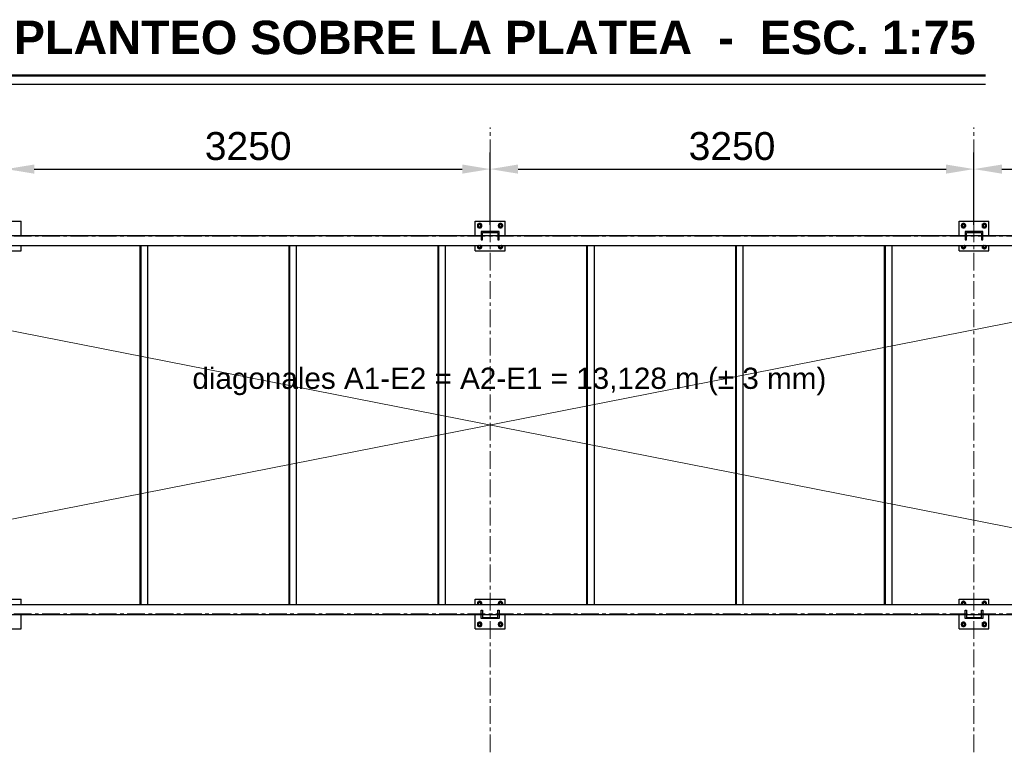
# Model space of a CAD drawing. Header units: millimetres. Extents: x 0 to 420, y 0 to 297.
# Tile 3 of 6: x 81 to 169, y 138 to 204. Entities that reach past the tile are written whole.
import ezdxf
from ezdxf.enums import TextEntityAlignment as Align

# ---------------------------------------------------------------- set-up
doc = ezdxf.new("R2010")
doc.units = ezdxf.units.MM
doc.header["$LTSCALE"] = 0.5
doc.linetypes.add('CENTER', pattern=[5.08, 3.175, -0.635, 0.635, -0.635])
for name, color, linetype, lineweight in [('AUXILIAR', 9, 'CONTINUOUS', 13), ('CONTORNO', 7, 'CONTINUOUS', 50), ('COTAS', 7, 'CONTINUOUS', 25), ('EJES', 1, 'CENTER', 18), ('FINO', 7, 'CONTINUOUS', 25), ('TEXTO', 7, 'CONTINUOUS', 25)]:
    doc.layers.add(name, color=color, linetype=linetype, lineweight=lineweight)
doc.styles.add('NEGRITA', font='arialbd.ttf')
doc.styles.get("Standard").update_dxf_attribs({"font": 'arial.ttf'})
doc.dimstyles.new('IRAM', dxfattribs={"dimtxt": 2.5, "dimasz": 2.5, "dimexe": 1.5, "dimexo": 1, "dimgap": 0.8, "dimtad": 1, "dimdec": 1, "dimtxsty": 'Standard', "dimcen": 2.5, "dimazin": 3, "dimtfac": 1, "dimtmove": 0, "dimatfit": 3})

msp = doc.modelspace()

# ---------------------------------------------------------------- linework, layer by layer
at = {"layer": 'AUXILIAR', "true_color": 0xc81e1e}
for p, q in [((36.8, 150.4), (208.5333, 184.2667)), ((36.8, 184.2667), (208.5333, 150.4))]:
    msp.add_line(p, q, dxfattribs=at)
at = {"layer": 'CONTORNO'}
msp.add_line((36, 198.6667), (167.04, 198.6667), dxfattribs=at)
at = {"layer": 'EJES'}
for p, q in [((122.6667, 138), (122.6667, 194)), ((166, 138), (166, 194)), ((26.6667, 184.2667), (218.6667, 184.2667)), ((26.6667, 150.4), (218.6667, 150.4))]:
    msp.add_line(p, q, dxfattribs=at)
at = {"layer": 'FINO'}
for p, q in [((36, 197.8667), (167.04, 197.8667)), ((78, 185.6), (80.6667, 185.6)), ((80.6667, 184.3067), (80.6667, 185.6)), ((121.3333, 184.3067), (121.3333, 185.6)), ((121.3333, 185.6), (124, 185.6)), ((121.5733, 185.04), (121.5733, 185.36)), ((121.5733, 185.36), (121.8933, 185.36)), ((121.8933, 185.04), (121.8933, 185.36)), ((123.44, 185.04), (123.44, 185.36)), ((123.44, 185.36), (123.76, 185.36)), ((123.76, 185.04), (123.76, 185.36)), ((124, 184.3067), (124, 185.6)), ((164.6667, 184.3067), (164.6667, 185.6)), ((164.6667, 185.6), (167.3333, 185.6)), ((164.9067, 185.04), (164.9067, 185.36)), ((164.9067, 185.36), (165.2267, 185.36)), ((165.2267, 185.04), (165.2267, 185.36)), ((166.7733, 185.04), (166.7733, 185.36)), ((166.7733, 185.36), (167.0933, 185.36)), ((167.0933, 185.04), (167.0933, 185.36)), ((167.3333, 184.3067), (167.3333, 185.6)), ((36, 184.3067), (209.3333, 184.3067)), ((121.5733, 185.04), (121.8933, 185.04)), ((121.8667, 184.6667), (121.8667, 183.9333)), ((123.4667, 184.6667), (121.8667, 184.6667)), ((121.9867, 183.9333), (121.9867, 184.5733)), ((121.9867, 184.5733), (123.3467, 184.5733)), ((123.3467, 184.5733), (123.3467, 183.9333)), ((123.44, 185.04), (123.76, 185.04)), ((123.4667, 183.9333), (123.4667, 184.6667)), ((164.9067, 185.04), (165.2267, 185.04)), ((165.2, 184.6667), (165.2, 183.9333)), ((166.8, 184.6667), (165.2, 184.6667)), ((165.32, 183.9333), (165.32, 184.5733)), ((165.32, 184.5733), (166.68, 184.5733)), ((166.68, 184.5733), (166.68, 183.9333)), ((166.7733, 185.04), (167.0933, 185.04)), ((166.8, 183.9333), (166.8, 184.6667)), ((36, 183.4267), (209.3333, 183.4267)), ((80.6667, 182.9333), (80.6667, 183.4267)), ((91.3333, 151.24), (91.3333, 183.4267)), ((91.4, 151.24), (91.4, 183.4267)), ((92, 151.24), (92, 183.4267)), ((104.6667, 151.24), (104.6667, 183.4267)), ((104.7333, 151.24), (104.7333, 183.4267)), ((105.3333, 151.24), (105.3333, 183.4267)), ((118, 151.24), (118, 183.4267)), ((118.0667, 151.24), (118.0667, 183.4267)), ((118.6667, 151.24), (118.6667, 183.4267)), ((121.3333, 182.9333), (121.3333, 183.4267)), ((121.5733, 183.1733), (121.5733, 183.4267)), ((121.8667, 183.9333), (121.9867, 183.9333)), ((121.8933, 183.1733), (121.8933, 183.4267)), ((123.3467, 183.9333), (123.4667, 183.9333)), ((123.44, 183.1733), (123.44, 183.4267)), ((123.76, 183.1733), (123.76, 183.4267)), ((124, 182.9333), (124, 183.4267)), ((131.3333, 151.24), (131.3333, 183.4267)), ((131.4, 151.24), (131.4, 183.4267)), ((132, 151.24), (132, 183.4267)), ((144.6667, 151.24), (144.6667, 183.4267)), ((144.7333, 151.24), (144.7333, 183.4267)), ((145.3333, 151.24), (145.3333, 183.4267)), ((158, 151.24), (158, 183.4267)), ((158.0667, 151.24), (158.0667, 183.4267)), ((158.6667, 151.24), (158.6667, 183.4267)), ((164.6667, 182.9333), (164.6667, 183.4267)), ((164.9067, 183.1733), (164.9067, 183.4267)), ((165.2, 183.9333), (165.32, 183.9333)), ((165.2267, 183.1733), (165.2267, 183.4267)), ((166.68, 183.9333), (166.8, 183.9333)), ((166.7733, 183.1733), (166.7733, 183.4267)), ((167.0933, 183.1733), (167.0933, 183.4267)), ((167.3333, 182.9333), (167.3333, 183.4267)), ((78.6667, 182.9333), (80.6667, 182.9333)), ((121.3333, 182.9333), (124, 182.9333)), ((121.5733, 183.1733), (121.8933, 183.1733)), ((123.44, 183.1733), (123.76, 183.1733)), ((164.6667, 182.9333), (167.3333, 182.9333)), ((164.9067, 183.1733), (165.2267, 183.1733)), ((166.7733, 183.1733), (167.0933, 183.1733)), ((78.6667, 151.7333), (80.6667, 151.7333)), ((80.6667, 151.24), (80.6667, 151.7333)), ((121.3333, 151.24), (121.3333, 151.7333)), ((121.3333, 151.7333), (124, 151.7333)), ((124, 151.24), (124, 151.7333)), ((164.6667, 151.24), (164.6667, 151.7333)), ((164.6667, 151.7333), (167.3333, 151.7333)), ((167.3333, 151.24), (167.3333, 151.7333)), ((36, 151.24), (209.3333, 151.24)), ((121.5733, 151.24), (121.5733, 151.4933)), ((121.5733, 151.4933), (121.8933, 151.4933)), ((121.8933, 151.24), (121.8933, 151.4933)), ((123.44, 151.24), (123.44, 151.4933)), ((123.44, 151.4933), (123.76, 151.4933)), ((123.76, 151.24), (123.76, 151.4933)), ((164.9067, 151.24), (164.9067, 151.4933)), ((164.9067, 151.4933), (165.2267, 151.4933)), ((165.2267, 151.24), (165.2267, 151.4933)), ((166.7733, 151.24), (166.7733, 151.4933)), ((166.7733, 151.4933), (167.0933, 151.4933)), ((167.0933, 151.24), (167.0933, 151.4933)), ((36, 150.36), (209.3333, 150.36)), ((80.6667, 149.0667), (80.6667, 150.36)), ((121.3333, 149.0667), (121.3333, 150.36)), ((121.8667, 150), (121.8667, 150.7333)), ((121.8667, 150.7333), (121.9867, 150.7333)), ((123.4667, 150), (121.8667, 150)), ((121.9867, 150.7333), (121.9867, 150.0933)), ((121.9867, 150.0933), (123.3467, 150.0933)), ((123.3467, 150.0933), (123.3467, 150.7333)), ((123.3467, 150.7333), (123.4667, 150.7333)), ((123.4667, 150.7333), (123.4667, 150)), ((124, 149.0667), (124, 150.36)), ((164.6667, 149.0667), (164.6667, 150.36)), ((165.2, 150), (165.2, 150.7333)), ((165.2, 150.7333), (165.32, 150.7333)), ((166.8, 150), (165.2, 150)), ((165.32, 150.7333), (165.32, 150.0933)), ((165.32, 150.0933), (166.68, 150.0933)), ((166.68, 150.0933), (166.68, 150.7333)), ((166.68, 150.7333), (166.8, 150.7333)), ((166.8, 150.7333), (166.8, 150)), ((167.3333, 149.0667), (167.3333, 150.36)), ((78, 149.0667), (80.6667, 149.0667)), ((121.3333, 149.0667), (124, 149.0667)), ((121.5733, 149.3067), (121.5733, 149.6267)), ((121.5733, 149.6267), (121.8933, 149.6267)), ((121.5733, 149.3067), (121.8933, 149.3067)), ((121.8933, 149.3067), (121.8933, 149.6267)), ((123.44, 149.3067), (123.44, 149.6267)), ((123.44, 149.6267), (123.76, 149.6267)), ((123.44, 149.3067), (123.76, 149.3067)), ((123.76, 149.3067), (123.76, 149.6267)), ((164.6667, 149.0667), (167.3333, 149.0667)), ((164.9067, 149.3067), (164.9067, 149.6267)), ((164.9067, 149.6267), (165.2267, 149.6267)), ((164.9067, 149.3067), (165.2267, 149.3067)), ((165.2267, 149.3067), (165.2267, 149.6267)), ((166.7733, 149.3067), (166.7733, 149.6267)), ((166.7733, 149.6267), (167.0933, 149.6267)), ((166.7733, 149.3067), (167.0933, 149.3067)), ((167.0933, 149.3067), (167.0933, 149.6267))]:
    msp.add_line(p, q, dxfattribs=at)
for points in [[(121.5733, 185.32), (121.5573, 185.296), (121.5453, 185.2693), (121.5373, 185.2427), (121.5333, 185.2147), (121.5333, 185.1853), (121.5373, 185.1573), (121.5453, 185.1307), (121.5573, 185.104), (121.5733, 185.08)], [(121.8533, 185.36), (121.8293, 185.376), (121.8027, 185.388), (121.776, 185.396), (121.748, 185.4), (121.7187, 185.4), (121.6907, 185.396), (121.664, 185.388), (121.6373, 185.376), (121.6133, 185.36)], [(121.84, 185.2), (121.8387, 185.2147), (121.836, 185.2293), (121.8307, 185.244), (121.824, 185.256), (121.8147, 185.268), (121.8053, 185.2787), (121.7933, 185.288), (121.78, 185.296), (121.7667, 185.3013), (121.752, 185.3053), (121.7373, 185.3067), (121.7227, 185.3067), (121.708, 185.304), (121.6933, 185.2987), (121.68, 185.292), (121.668, 185.284), (121.656, 185.2747), (121.6467, 185.2627), (121.6387, 185.2507), (121.6333, 185.236), (121.6293, 185.2227), (121.6267, 185.208), (121.6267, 185.192), (121.6293, 185.1773), (121.6333, 185.164), (121.6387, 185.1493), (121.6467, 185.1373), (121.656, 185.1253), (121.668, 185.116), (121.68, 185.108), (121.6933, 185.1013), (121.708, 185.096), (121.7227, 185.0933), (121.7373, 185.0933), (121.752, 185.0947), (121.7667, 185.0987), (121.78, 185.104), (121.7933, 185.112), (121.8053, 185.1213), (121.8147, 185.132), (121.824, 185.144), (121.8307, 185.156), (121.836, 185.1707), (121.8387, 185.1853), (121.84, 185.2)], [(121.9333, 185.2), (121.932, 185.2213), (121.9293, 185.2427), (121.9227, 185.2627), (121.9147, 185.2827), (121.9053, 185.3027), (121.8933, 185.32)], [(121.8933, 185.08), (121.9053, 185.0973), (121.9147, 185.1173), (121.9227, 185.1373), (121.9293, 185.1573), (121.932, 185.1787), (121.9333, 185.2)], [(123.44, 185.32), (123.424, 185.296), (123.412, 185.2693), (123.404, 185.2427), (123.4, 185.2147), (123.4, 185.1853), (123.404, 185.1573), (123.412, 185.1307), (123.424, 185.104), (123.44, 185.08)], [(123.72, 185.36), (123.696, 185.376), (123.6693, 185.388), (123.6427, 185.396), (123.6147, 185.4), (123.5853, 185.4), (123.5573, 185.396), (123.5307, 185.388), (123.504, 185.376), (123.48, 185.36)], [(123.7067, 185.2), (123.7053, 185.2147), (123.7027, 185.2293), (123.6973, 185.244), (123.6907, 185.256), (123.6813, 185.268), (123.672, 185.2787), (123.66, 185.288), (123.6467, 185.296), (123.6333, 185.3013), (123.6187, 185.3053), (123.604, 185.3067), (123.5893, 185.3067), (123.5747, 185.304), (123.56, 185.2987), (123.5467, 185.292), (123.5347, 185.284), (123.5227, 185.2747), (123.5133, 185.2627), (123.5053, 185.2507), (123.5, 185.236), (123.496, 185.2227), (123.4933, 185.208), (123.4933, 185.192), (123.496, 185.1773), (123.5, 185.164), (123.5053, 185.1493), (123.5133, 185.1373), (123.5227, 185.1253), (123.5347, 185.116), (123.5467, 185.108), (123.56, 185.1013), (123.5747, 185.096), (123.5893, 185.0933), (123.604, 185.0933), (123.6187, 185.0947), (123.6333, 185.0987), (123.6467, 185.104), (123.66, 185.112), (123.672, 185.1213), (123.6813, 185.132), (123.6907, 185.144), (123.6973, 185.156), (123.7027, 185.1707), (123.7053, 185.1853), (123.7067, 185.2)], [(123.8, 185.2), (123.7987, 185.2213), (123.796, 185.2427), (123.7893, 185.2627), (123.7813, 185.2827), (123.772, 185.3027), (123.76, 185.32)], [(123.76, 185.08), (123.772, 185.0973), (123.7813, 185.1173), (123.7893, 185.1373), (123.796, 185.1573), (123.7987, 185.1787), (123.8, 185.2)], [(164.9067, 185.32), (164.8907, 185.296), (164.8787, 185.2693), (164.8707, 185.2427), (164.8667, 185.2147), (164.8667, 185.1853), (164.8707, 185.1573), (164.8787, 185.1307), (164.8907, 185.104), (164.9067, 185.08)], [(165.1867, 185.36), (165.1627, 185.376), (165.136, 185.388), (165.1093, 185.396), (165.0813, 185.4), (165.052, 185.4), (165.024, 185.396), (164.9973, 185.388), (164.9707, 185.376), (164.9467, 185.36)], [(165.1733, 185.2), (165.172, 185.2147), (165.1693, 185.2293), (165.164, 185.244), (165.1573, 185.256), (165.148, 185.268), (165.1387, 185.2787), (165.1267, 185.288), (165.1133, 185.296), (165.1, 185.3013), (165.0853, 185.3053), (165.0707, 185.3067), (165.056, 185.3067), (165.0413, 185.304), (165.0267, 185.2987), (165.0133, 185.292), (165.0013, 185.284), (164.9893, 185.2747), (164.98, 185.2627), (164.972, 185.2507), (164.9667, 185.236), (164.9627, 185.2227), (164.96, 185.208), (164.96, 185.192), (164.9627, 185.1773), (164.9667, 185.164), (164.972, 185.1493), (164.98, 185.1373), (164.9893, 185.1253), (165.0013, 185.116), (165.0133, 185.108), (165.0267, 185.1013), (165.0413, 185.096), (165.056, 185.0933), (165.0707, 185.0933), (165.0853, 185.0947), (165.1, 185.0987), (165.1133, 185.104), (165.1267, 185.112), (165.1387, 185.1213), (165.148, 185.132), (165.1573, 185.144), (165.164, 185.156), (165.1693, 185.1707), (165.172, 185.1853), (165.1733, 185.2)], [(165.2667, 185.2), (165.2653, 185.2213), (165.2627, 185.2427), (165.256, 185.2627), (165.248, 185.2827), (165.2387, 185.3027), (165.2267, 185.32)], [(165.2267, 185.08), (165.2387, 185.0973), (165.248, 185.1173), (165.256, 185.1373), (165.2627, 185.1573), (165.2653, 185.1787), (165.2667, 185.2)], [(166.7733, 185.32), (166.7573, 185.296), (166.7453, 185.2693), (166.7373, 185.2427), (166.7333, 185.2147), (166.7333, 185.1853), (166.7373, 185.1573), (166.7453, 185.1307), (166.7573, 185.104), (166.7733, 185.08)], [(167.0533, 185.36), (167.0293, 185.376), (167.0027, 185.388), (166.976, 185.396), (166.948, 185.4), (166.9187, 185.4), (166.8907, 185.396), (166.864, 185.388), (166.8373, 185.376), (166.8133, 185.36)], [(167.04, 185.2), (167.0387, 185.2147), (167.036, 185.2293), (167.0307, 185.244), (167.024, 185.256), (167.0147, 185.268), (167.0053, 185.2787), (166.9933, 185.288), (166.98, 185.296), (166.9667, 185.3013), (166.952, 185.3053), (166.9373, 185.3067), (166.9227, 185.3067), (166.908, 185.304), (166.8933, 185.2987), (166.88, 185.292), (166.868, 185.284), (166.856, 185.2747), (166.8467, 185.2627), (166.8387, 185.2507), (166.8333, 185.236), (166.8293, 185.2227), (166.8267, 185.208), (166.8267, 185.192), (166.8293, 185.1773), (166.8333, 185.164), (166.8387, 185.1493), (166.8467, 185.1373), (166.856, 185.1253), (166.868, 185.116), (166.88, 185.108), (166.8933, 185.1013), (166.908, 185.096), (166.9227, 185.0933), (166.9373, 185.0933), (166.952, 185.0947), (166.9667, 185.0987), (166.98, 185.104), (166.9933, 185.112), (167.0053, 185.1213), (167.0147, 185.132), (167.024, 185.144), (167.0307, 185.156), (167.036, 185.1707), (167.0387, 185.1853), (167.04, 185.2)], [(167.1333, 185.2), (167.132, 185.2213), (167.1293, 185.2427), (167.1227, 185.2627), (167.1147, 185.2827), (167.1053, 185.3027), (167.0933, 185.32)], [(167.0933, 185.08), (167.1053, 185.0973), (167.1147, 185.1173), (167.1227, 185.1373), (167.1293, 185.1573), (167.132, 185.1787), (167.1333, 185.2)], [(121.6133, 185.04), (121.6373, 185.024), (121.664, 185.012), (121.6907, 185.004), (121.7187, 185), (121.748, 185), (121.776, 185.004), (121.8027, 185.012), (121.8293, 185.024), (121.8533, 185.04)], [(123.48, 185.04), (123.504, 185.024), (123.5307, 185.012), (123.5573, 185.004), (123.5853, 185), (123.6147, 185), (123.6427, 185.004), (123.6693, 185.012), (123.696, 185.024), (123.72, 185.04)], [(164.9467, 185.04), (164.9707, 185.024), (164.9973, 185.012), (165.024, 185.004), (165.052, 185), (165.0813, 185), (165.1093, 185.004), (165.136, 185.012), (165.1627, 185.024), (165.1867, 185.04)], [(166.8133, 185.04), (166.8373, 185.024), (166.864, 185.012), (166.8907, 185.004), (166.9187, 185), (166.948, 185), (166.976, 185.004), (167.0027, 185.012), (167.0293, 185.024), (167.0533, 185.04)], [(121.556, 183.4267), (121.5453, 183.4013), (121.5373, 183.3733), (121.5333, 183.3453), (121.5333, 183.3173), (121.5387, 183.2893), (121.5467, 183.2627), (121.5587, 183.2373), (121.5733, 183.2133)], [(121.6813, 183.4267), (121.6693, 183.4187), (121.6573, 183.4093), (121.648, 183.3973), (121.64, 183.3853), (121.6333, 183.372), (121.6293, 183.3573), (121.6267, 183.3427), (121.6267, 183.3267), (121.6293, 183.312), (121.632, 183.2987), (121.6387, 183.284), (121.6467, 183.272), (121.656, 183.26), (121.6667, 183.2493), (121.6787, 183.2413), (121.692, 183.2347), (121.7067, 183.2307), (121.7213, 183.228), (121.736, 183.2267), (121.7507, 183.228), (121.7653, 183.232), (121.78, 183.2373), (121.792, 183.244), (121.804, 183.2533), (121.8147, 183.264), (121.824, 183.276), (121.8307, 183.2893), (121.836, 183.304), (121.8387, 183.3187), (121.84, 183.3333)], [(121.84, 183.3333), (121.8387, 183.3493), (121.8347, 183.3653), (121.8293, 183.38), (121.8213, 183.3947), (121.8107, 183.4067), (121.7987, 183.4173), (121.7853, 183.4267)], [(121.9333, 183.3333), (121.9333, 183.3493), (121.9307, 183.3653), (121.928, 183.3813), (121.9227, 183.3973), (121.9173, 183.412), (121.9107, 183.4267)], [(123.4227, 183.4267), (123.412, 183.4013), (123.404, 183.3733), (123.4, 183.3453), (123.4, 183.3173), (123.4053, 183.2893), (123.4133, 183.2627), (123.4253, 183.2373), (123.44, 183.2133)], [(123.548, 183.4267), (123.536, 183.4187), (123.524, 183.4093), (123.5147, 183.3973), (123.5067, 183.3853), (123.5, 183.372), (123.496, 183.3573), (123.4933, 183.3427), (123.4933, 183.3267), (123.496, 183.312), (123.4987, 183.2987), (123.5053, 183.284), (123.5133, 183.272), (123.5227, 183.26), (123.5333, 183.2493), (123.5453, 183.2413), (123.5587, 183.2347), (123.5733, 183.2307), (123.588, 183.228), (123.6027, 183.2267), (123.6173, 183.228), (123.632, 183.232), (123.6467, 183.2373), (123.6587, 183.244), (123.6707, 183.2533), (123.6813, 183.264), (123.6907, 183.276), (123.6973, 183.2893), (123.7027, 183.304), (123.7053, 183.3187), (123.7067, 183.3333)], [(123.7067, 183.3333), (123.7053, 183.3493), (123.7013, 183.3653), (123.696, 183.38), (123.688, 183.3947), (123.6773, 183.4067), (123.6653, 183.4173), (123.652, 183.4267)], [(123.8, 183.3333), (123.8, 183.3493), (123.7973, 183.3653), (123.7947, 183.3813), (123.7893, 183.3973), (123.784, 183.412), (123.7773, 183.4267)], [(164.8893, 183.4267), (164.8787, 183.4013), (164.8707, 183.3733), (164.8667, 183.3453), (164.8667, 183.3173), (164.872, 183.2893), (164.88, 183.2627), (164.892, 183.2373), (164.9067, 183.2133)], [(165.0147, 183.4267), (165.0027, 183.4187), (164.9907, 183.4093), (164.9813, 183.3973), (164.9733, 183.3853), (164.9667, 183.372), (164.9627, 183.3573), (164.96, 183.3427), (164.96, 183.3267), (164.9627, 183.312), (164.9653, 183.2987), (164.972, 183.284), (164.98, 183.272), (164.9893, 183.26), (165, 183.2493), (165.012, 183.2413), (165.0253, 183.2347), (165.04, 183.2307), (165.0547, 183.228), (165.0693, 183.2267), (165.084, 183.228), (165.0987, 183.232), (165.1133, 183.2373), (165.1253, 183.244), (165.1373, 183.2533), (165.148, 183.264), (165.1573, 183.276), (165.164, 183.2893), (165.1693, 183.304), (165.172, 183.3187), (165.1733, 183.3333)], [(165.1733, 183.3333), (165.172, 183.3493), (165.168, 183.3653), (165.1627, 183.38), (165.1547, 183.3947), (165.144, 183.4067), (165.132, 183.4173), (165.1187, 183.4267)], [(165.2667, 183.3333), (165.2667, 183.3493), (165.264, 183.3653), (165.2613, 183.3813), (165.256, 183.3973), (165.2507, 183.412), (165.244, 183.4267)], [(166.756, 183.4267), (166.7453, 183.4013), (166.7373, 183.3733), (166.7333, 183.3453), (166.7333, 183.3173), (166.7387, 183.2893), (166.7467, 183.2627), (166.7587, 183.2373), (166.7733, 183.2133)], [(166.8813, 183.4267), (166.8693, 183.4187), (166.8573, 183.4093), (166.848, 183.3973), (166.84, 183.3853), (166.8333, 183.372), (166.8293, 183.3573), (166.8267, 183.3427), (166.8267, 183.3267), (166.8293, 183.312), (166.832, 183.2987), (166.8387, 183.284), (166.8467, 183.272), (166.856, 183.26), (166.8667, 183.2493), (166.8787, 183.2413), (166.892, 183.2347), (166.9067, 183.2307), (166.9213, 183.228), (166.936, 183.2267), (166.9507, 183.228), (166.9653, 183.232), (166.98, 183.2373), (166.992, 183.244), (167.004, 183.2533), (167.0147, 183.264), (167.024, 183.276), (167.0307, 183.2893), (167.036, 183.304), (167.0387, 183.3187), (167.04, 183.3333)], [(167.04, 183.3333), (167.0387, 183.3493), (167.0347, 183.3653), (167.0293, 183.38), (167.0213, 183.3947), (167.0107, 183.4067), (166.9987, 183.4173), (166.9853, 183.4267)], [(167.1333, 183.3333), (167.1333, 183.3493), (167.1307, 183.3653), (167.128, 183.3813), (167.1227, 183.3973), (167.1173, 183.412), (167.1107, 183.4267)], [(121.6133, 183.1733), (121.6373, 183.1573), (121.664, 183.1453), (121.6907, 183.1373), (121.7187, 183.1333), (121.748, 183.1333), (121.776, 183.1373), (121.8027, 183.1453), (121.8293, 183.1573), (121.8533, 183.1733)], [(121.8933, 183.2133), (121.9053, 183.2307), (121.9147, 183.2507), (121.9227, 183.2707), (121.9293, 183.2907), (121.932, 183.312), (121.9333, 183.3333)], [(123.48, 183.1733), (123.504, 183.1573), (123.5307, 183.1453), (123.5573, 183.1373), (123.5853, 183.1333), (123.6147, 183.1333), (123.6427, 183.1373), (123.6693, 183.1453), (123.696, 183.1573), (123.72, 183.1733)], [(123.76, 183.2133), (123.772, 183.2307), (123.7813, 183.2507), (123.7893, 183.2707), (123.796, 183.2907), (123.7987, 183.312), (123.8, 183.3333)], [(164.9467, 183.1733), (164.9707, 183.1573), (164.9973, 183.1453), (165.024, 183.1373), (165.052, 183.1333), (165.0813, 183.1333), (165.1093, 183.1373), (165.136, 183.1453), (165.1627, 183.1573), (165.1867, 183.1733)], [(165.2267, 183.2133), (165.2387, 183.2307), (165.248, 183.2507), (165.256, 183.2707), (165.2627, 183.2907), (165.2653, 183.312), (165.2667, 183.3333)], [(166.8133, 183.1733), (166.8373, 183.1573), (166.864, 183.1453), (166.8907, 183.1373), (166.9187, 183.1333), (166.948, 183.1333), (166.976, 183.1373), (167.0027, 183.1453), (167.0293, 183.1573), (167.0533, 183.1733)], [(167.0933, 183.2133), (167.1053, 183.2307), (167.1147, 183.2507), (167.1227, 183.2707), (167.1293, 183.2907), (167.132, 183.312), (167.1333, 183.3333)], [(121.5733, 151.4533), (121.5587, 151.4293), (121.5467, 151.404), (121.5387, 151.3773), (121.5333, 151.3493), (121.5333, 151.3213), (121.5373, 151.2933), (121.5453, 151.2653), (121.556, 151.24)], [(121.8533, 151.4933), (121.8293, 151.5093), (121.8027, 151.5213), (121.776, 151.5293), (121.748, 151.5333), (121.7187, 151.5333), (121.6907, 151.5293), (121.664, 151.5213), (121.6373, 151.5093), (121.6133, 151.4933)], [(121.84, 151.3333), (121.8387, 151.348), (121.836, 151.3627), (121.8307, 151.3773), (121.824, 151.3907), (121.8147, 151.4027), (121.804, 151.4133), (121.792, 151.4227), (121.78, 151.4293), (121.7653, 151.4347), (121.7507, 151.4387), (121.736, 151.44), (121.7213, 151.4387), (121.7067, 151.436), (121.692, 151.432), (121.6787, 151.4253), (121.6667, 151.4173), (121.656, 151.4067), (121.6467, 151.3947), (121.6387, 151.3827), (121.632, 151.368), (121.6293, 151.3547), (121.6267, 151.34), (121.6267, 151.324), (121.6293, 151.3093), (121.6333, 151.2947), (121.64, 151.2813), (121.648, 151.2693), (121.6573, 151.2573), (121.6693, 151.248), (121.6813, 151.24)], [(121.7853, 151.24), (121.7987, 151.2493), (121.8107, 151.26), (121.8213, 151.272), (121.8293, 151.2867), (121.8347, 151.3013), (121.8387, 151.3173), (121.84, 151.3333)], [(121.9333, 151.3333), (121.932, 151.3547), (121.9293, 151.376), (121.9227, 151.396), (121.9147, 151.416), (121.9053, 151.436), (121.8933, 151.4533)], [(121.9107, 151.24), (121.9173, 151.2547), (121.9227, 151.2693), (121.928, 151.2853), (121.9307, 151.3013), (121.9333, 151.3173), (121.9333, 151.3333)], [(123.44, 151.4533), (123.4253, 151.4293), (123.4133, 151.404), (123.4053, 151.3773), (123.4, 151.3493), (123.4, 151.3213), (123.404, 151.2933), (123.412, 151.2653), (123.4227, 151.24)], [(123.72, 151.4933), (123.696, 151.5093), (123.6693, 151.5213), (123.6427, 151.5293), (123.6147, 151.5333), (123.5853, 151.5333), (123.5573, 151.5293), (123.5307, 151.5213), (123.504, 151.5093), (123.48, 151.4933)], [(123.7067, 151.3333), (123.7053, 151.348), (123.7027, 151.3627), (123.6973, 151.3773), (123.6907, 151.3907), (123.6813, 151.4027), (123.6707, 151.4133), (123.6587, 151.4227), (123.6467, 151.4293), (123.632, 151.4347), (123.6173, 151.4387), (123.6027, 151.44), (123.588, 151.4387), (123.5733, 151.436), (123.5587, 151.432), (123.5453, 151.4253), (123.5333, 151.4173), (123.5227, 151.4067), (123.5133, 151.3947), (123.5053, 151.3827), (123.4987, 151.368), (123.496, 151.3547), (123.4933, 151.34), (123.4933, 151.324), (123.496, 151.3093), (123.5, 151.2947), (123.5067, 151.2813), (123.5147, 151.2693), (123.524, 151.2573), (123.536, 151.248), (123.548, 151.24)], [(123.652, 151.24), (123.6653, 151.2493), (123.6773, 151.26), (123.688, 151.272), (123.696, 151.2867), (123.7013, 151.3013), (123.7053, 151.3173), (123.7067, 151.3333)], [(123.8, 151.3333), (123.7987, 151.3547), (123.796, 151.376), (123.7893, 151.396), (123.7813, 151.416), (123.772, 151.436), (123.76, 151.4533)], [(123.7773, 151.24), (123.784, 151.2547), (123.7893, 151.2693), (123.7947, 151.2853), (123.7973, 151.3013), (123.8, 151.3173), (123.8, 151.3333)], [(164.9067, 151.4533), (164.892, 151.4293), (164.88, 151.404), (164.872, 151.3773), (164.8667, 151.3493), (164.8667, 151.3213), (164.8707, 151.2933), (164.8787, 151.2653), (164.8893, 151.24)], [(165.1867, 151.4933), (165.1627, 151.5093), (165.136, 151.5213), (165.1093, 151.5293), (165.0813, 151.5333), (165.052, 151.5333), (165.024, 151.5293), (164.9973, 151.5213), (164.9707, 151.5093), (164.9467, 151.4933)], [(165.1733, 151.3333), (165.172, 151.348), (165.1693, 151.3627), (165.164, 151.3773), (165.1573, 151.3907), (165.148, 151.4027), (165.1373, 151.4133), (165.1253, 151.4227), (165.1133, 151.4293), (165.0987, 151.4347), (165.084, 151.4387), (165.0693, 151.44), (165.0547, 151.4387), (165.04, 151.436), (165.0253, 151.432), (165.012, 151.4253), (165, 151.4173), (164.9893, 151.4067), (164.98, 151.3947), (164.972, 151.3827), (164.9653, 151.368), (164.9627, 151.3547), (164.96, 151.34), (164.96, 151.324), (164.9627, 151.3093), (164.9667, 151.2947), (164.9733, 151.2813), (164.9813, 151.2693), (164.9907, 151.2573), (165.0027, 151.248), (165.0147, 151.24)], [(165.1187, 151.24), (165.132, 151.2493), (165.144, 151.26), (165.1547, 151.272), (165.1627, 151.2867), (165.168, 151.3013), (165.172, 151.3173), (165.1733, 151.3333)], [(165.2667, 151.3333), (165.2653, 151.3547), (165.2627, 151.376), (165.256, 151.396), (165.248, 151.416), (165.2387, 151.436), (165.2267, 151.4533)], [(165.244, 151.24), (165.2507, 151.2547), (165.256, 151.2693), (165.2613, 151.2853), (165.264, 151.3013), (165.2667, 151.3173), (165.2667, 151.3333)], [(166.7733, 151.4533), (166.7587, 151.4293), (166.7467, 151.404), (166.7387, 151.3773), (166.7333, 151.3493), (166.7333, 151.3213), (166.7373, 151.2933), (166.7453, 151.2653), (166.756, 151.24)], [(167.0533, 151.4933), (167.0293, 151.5093), (167.0027, 151.5213), (166.976, 151.5293), (166.948, 151.5333), (166.9187, 151.5333), (166.8907, 151.5293), (166.864, 151.5213), (166.8373, 151.5093), (166.8133, 151.4933)], [(167.04, 151.3333), (167.0387, 151.348), (167.036, 151.3627), (167.0307, 151.3773), (167.024, 151.3907), (167.0147, 151.4027), (167.004, 151.4133), (166.992, 151.4227), (166.98, 151.4293), (166.9653, 151.4347), (166.9507, 151.4387), (166.936, 151.44), (166.9213, 151.4387), (166.9067, 151.436), (166.892, 151.432), (166.8787, 151.4253), (166.8667, 151.4173), (166.856, 151.4067), (166.8467, 151.3947), (166.8387, 151.3827), (166.832, 151.368), (166.8293, 151.3547), (166.8267, 151.34), (166.8267, 151.324), (166.8293, 151.3093), (166.8333, 151.2947), (166.84, 151.2813), (166.848, 151.2693), (166.8573, 151.2573), (166.8693, 151.248), (166.8813, 151.24)], [(166.9853, 151.24), (166.9987, 151.2493), (167.0107, 151.26), (167.0213, 151.272), (167.0293, 151.2867), (167.0347, 151.3013), (167.0387, 151.3173), (167.04, 151.3333)], [(167.1333, 151.3333), (167.132, 151.3547), (167.1293, 151.376), (167.1227, 151.396), (167.1147, 151.416), (167.1053, 151.436), (167.0933, 151.4533)], [(167.1107, 151.24), (167.1173, 151.2547), (167.1227, 151.2693), (167.128, 151.2853), (167.1307, 151.3013), (167.1333, 151.3173), (167.1333, 151.3333)], [(121.5733, 149.5867), (121.5573, 149.5627), (121.5453, 149.536), (121.5373, 149.5093), (121.5333, 149.4813), (121.5333, 149.452), (121.5373, 149.424), (121.5453, 149.3973), (121.5573, 149.3707), (121.5733, 149.3467)], [(121.8533, 149.6267), (121.8293, 149.6427), (121.8027, 149.6547), (121.776, 149.6627), (121.748, 149.6667), (121.7187, 149.6667), (121.6907, 149.6627), (121.664, 149.6547), (121.6373, 149.6427), (121.6133, 149.6267)], [(121.6133, 149.3067), (121.6373, 149.2907), (121.664, 149.2787), (121.6907, 149.2707), (121.7187, 149.2667), (121.748, 149.2667), (121.776, 149.2707), (121.8027, 149.2787), (121.8293, 149.2907), (121.8533, 149.3067)], [(121.84, 149.4667), (121.8387, 149.4813), (121.836, 149.496), (121.8307, 149.5107), (121.824, 149.5227), (121.8147, 149.5347), (121.8053, 149.5453), (121.7933, 149.5547), (121.78, 149.5627), (121.7667, 149.568), (121.752, 149.572), (121.7373, 149.5733), (121.7227, 149.5733), (121.708, 149.5707), (121.6933, 149.5653), (121.68, 149.5587), (121.668, 149.5507), (121.656, 149.5413), (121.6467, 149.5293), (121.6387, 149.5173), (121.6333, 149.5027), (121.6293, 149.4893), (121.6267, 149.4747), (121.6267, 149.4587), (121.6293, 149.444), (121.6333, 149.4307), (121.6387, 149.416), (121.6467, 149.404), (121.656, 149.392), (121.668, 149.3827), (121.68, 149.3747), (121.6933, 149.368), (121.708, 149.3627), (121.7227, 149.36), (121.7373, 149.36), (121.752, 149.3613), (121.7667, 149.3653), (121.78, 149.3707), (121.7933, 149.3787), (121.8053, 149.388), (121.8147, 149.3987), (121.824, 149.4107), (121.8307, 149.4227), (121.836, 149.4373), (121.8387, 149.452), (121.84, 149.4667)], [(121.9333, 149.4667), (121.932, 149.488), (121.9293, 149.5093), (121.9227, 149.5293), (121.9147, 149.5493), (121.9053, 149.5693), (121.8933, 149.5867)], [(121.8933, 149.3467), (121.9053, 149.364), (121.9147, 149.384), (121.9227, 149.404), (121.9293, 149.424), (121.932, 149.4453), (121.9333, 149.4667)], [(123.44, 149.5867), (123.424, 149.5627), (123.412, 149.536), (123.404, 149.5093), (123.4, 149.4813), (123.4, 149.452), (123.404, 149.424), (123.412, 149.3973), (123.424, 149.3707), (123.44, 149.3467)], [(123.72, 149.6267), (123.696, 149.6427), (123.6693, 149.6547), (123.6427, 149.6627), (123.6147, 149.6667), (123.5853, 149.6667), (123.5573, 149.6627), (123.5307, 149.6547), (123.504, 149.6427), (123.48, 149.6267)], [(123.48, 149.3067), (123.504, 149.2907), (123.5307, 149.2787), (123.5573, 149.2707), (123.5853, 149.2667), (123.6147, 149.2667), (123.6427, 149.2707), (123.6693, 149.2787), (123.696, 149.2907), (123.72, 149.3067)], [(123.7067, 149.4667), (123.7053, 149.4813), (123.7027, 149.496), (123.6973, 149.5107), (123.6907, 149.5227), (123.6813, 149.5347), (123.672, 149.5453), (123.66, 149.5547), (123.6467, 149.5627), (123.6333, 149.568), (123.6187, 149.572), (123.604, 149.5733), (123.5893, 149.5733), (123.5747, 149.5707), (123.56, 149.5653), (123.5467, 149.5587), (123.5347, 149.5507), (123.5227, 149.5413), (123.5133, 149.5293), (123.5053, 149.5173), (123.5, 149.5027), (123.496, 149.4893), (123.4933, 149.4747), (123.4933, 149.4587), (123.496, 149.444), (123.5, 149.4307), (123.5053, 149.416), (123.5133, 149.404), (123.5227, 149.392), (123.5347, 149.3827), (123.5467, 149.3747), (123.56, 149.368), (123.5747, 149.3627), (123.5893, 149.36), (123.604, 149.36), (123.6187, 149.3613), (123.6333, 149.3653), (123.6467, 149.3707), (123.66, 149.3787), (123.672, 149.388), (123.6813, 149.3987), (123.6907, 149.4107), (123.6973, 149.4227), (123.7027, 149.4373), (123.7053, 149.452), (123.7067, 149.4667)], [(123.8, 149.4667), (123.7987, 149.488), (123.796, 149.5093), (123.7893, 149.5293), (123.7813, 149.5493), (123.772, 149.5693), (123.76, 149.5867)], [(123.76, 149.3467), (123.772, 149.364), (123.7813, 149.384), (123.7893, 149.404), (123.796, 149.424), (123.7987, 149.4453), (123.8, 149.4667)], [(164.9067, 149.5867), (164.8907, 149.5627), (164.8787, 149.536), (164.8707, 149.5093), (164.8667, 149.4813), (164.8667, 149.452), (164.8707, 149.424), (164.8787, 149.3973), (164.8907, 149.3707), (164.9067, 149.3467)], [(165.1867, 149.6267), (165.1627, 149.6427), (165.136, 149.6547), (165.1093, 149.6627), (165.0813, 149.6667), (165.052, 149.6667), (165.024, 149.6627), (164.9973, 149.6547), (164.9707, 149.6427), (164.9467, 149.6267)], [(164.9467, 149.3067), (164.9707, 149.2907), (164.9973, 149.2787), (165.024, 149.2707), (165.052, 149.2667), (165.0813, 149.2667), (165.1093, 149.2707), (165.136, 149.2787), (165.1627, 149.2907), (165.1867, 149.3067)], [(165.1733, 149.4667), (165.172, 149.4813), (165.1693, 149.496), (165.164, 149.5107), (165.1573, 149.5227), (165.148, 149.5347), (165.1387, 149.5453), (165.1267, 149.5547), (165.1133, 149.5627), (165.1, 149.568), (165.0853, 149.572), (165.0707, 149.5733), (165.056, 149.5733), (165.0413, 149.5707), (165.0267, 149.5653), (165.0133, 149.5587), (165.0013, 149.5507), (164.9893, 149.5413), (164.98, 149.5293), (164.972, 149.5173), (164.9667, 149.5027), (164.9627, 149.4893), (164.96, 149.4747), (164.96, 149.4587), (164.9627, 149.444), (164.9667, 149.4307), (164.972, 149.416), (164.98, 149.404), (164.9893, 149.392), (165.0013, 149.3827), (165.0133, 149.3747), (165.0267, 149.368), (165.0413, 149.3627), (165.056, 149.36), (165.0707, 149.36), (165.0853, 149.3613), (165.1, 149.3653), (165.1133, 149.3707), (165.1267, 149.3787), (165.1387, 149.388), (165.148, 149.3987), (165.1573, 149.4107), (165.164, 149.4227), (165.1693, 149.4373), (165.172, 149.452), (165.1733, 149.4667)], [(165.2667, 149.4667), (165.2653, 149.488), (165.2627, 149.5093), (165.256, 149.5293), (165.248, 149.5493), (165.2387, 149.5693), (165.2267, 149.5867)], [(165.2267, 149.3467), (165.2387, 149.364), (165.248, 149.384), (165.256, 149.404), (165.2627, 149.424), (165.2653, 149.4453), (165.2667, 149.4667)], [(166.7733, 149.5867), (166.7573, 149.5627), (166.7453, 149.536), (166.7373, 149.5093), (166.7333, 149.4813), (166.7333, 149.452), (166.7373, 149.424), (166.7453, 149.3973), (166.7573, 149.3707), (166.7733, 149.3467)], [(167.0533, 149.6267), (167.0293, 149.6427), (167.0027, 149.6547), (166.976, 149.6627), (166.948, 149.6667), (166.9187, 149.6667), (166.8907, 149.6627), (166.864, 149.6547), (166.8373, 149.6427), (166.8133, 149.6267)], [(166.8133, 149.3067), (166.8373, 149.2907), (166.864, 149.2787), (166.8907, 149.2707), (166.9187, 149.2667), (166.948, 149.2667), (166.976, 149.2707), (167.0027, 149.2787), (167.0293, 149.2907), (167.0533, 149.3067)], [(167.04, 149.4667), (167.0387, 149.4813), (167.036, 149.496), (167.0307, 149.5107), (167.024, 149.5227), (167.0147, 149.5347), (167.0053, 149.5453), (166.9933, 149.5547), (166.98, 149.5627), (166.9667, 149.568), (166.952, 149.572), (166.9373, 149.5733), (166.9227, 149.5733), (166.908, 149.5707), (166.8933, 149.5653), (166.88, 149.5587), (166.868, 149.5507), (166.856, 149.5413), (166.8467, 149.5293), (166.8387, 149.5173), (166.8333, 149.5027), (166.8293, 149.4893), (166.8267, 149.4747), (166.8267, 149.4587), (166.8293, 149.444), (166.8333, 149.4307), (166.8387, 149.416), (166.8467, 149.404), (166.856, 149.392), (166.868, 149.3827), (166.88, 149.3747), (166.8933, 149.368), (166.908, 149.3627), (166.9227, 149.36), (166.9373, 149.36), (166.952, 149.3613), (166.9667, 149.3653), (166.98, 149.3707), (166.9933, 149.3787), (167.0053, 149.388), (167.0147, 149.3987), (167.024, 149.4107), (167.0307, 149.4227), (167.036, 149.4373), (167.0387, 149.452), (167.04, 149.4667)], [(167.1333, 149.4667), (167.132, 149.488), (167.1293, 149.5093), (167.1227, 149.5293), (167.1147, 149.5493), (167.1053, 149.5693), (167.0933, 149.5867)], [(167.0933, 149.3467), (167.1053, 149.364), (167.1147, 149.384), (167.1227, 149.404), (167.1293, 149.424), (167.132, 149.4453), (167.1333, 149.4667)]]:
    msp.add_lwpolyline(points, dxfattribs=at)

# ---------------------------------------------------------------- texts
at = {"layer": 'TEXTO', "style": 'NEGRITA'}
msp.add_text('B - PLANTILLA DE REPLANTEO SOBRE LA PLATEA  -  ESC. 1:75', height=3, dxfattribs=at).set_placement((36, 199.6667), align=Align.BOTTOM_LEFT)
at = {"layer": 'TEXTO'}
msp.add_text('diagonales A1-E2 = A2-E1 = 13,128 m (± 3 mm)', height=1.9, dxfattribs=at).set_placement((96, 170), align=Align.BOTTOM_LEFT)

# ---------------------------------------------------------------- dimensions: what is measured, and where the dimension line sits
at = {"layer": 'COTAS'}
for base, p1, p2 in [((79.3333, 190.2667), (79.3333, 184.2667), (122.6667, 184.2667)), ((122.6667, 190.2667), (122.6667, 184.2667), (166, 184.2667)), ((166, 190.2667), (166, 184.2667), (208.5333, 184.2667))]:
    msp.add_linear_dim(base=base, p1=p1, p2=p2, dimstyle='IRAM', override={"dimlfac": 75}, dxfattribs=at).render()

doc.saveas('drawing.dxf')
